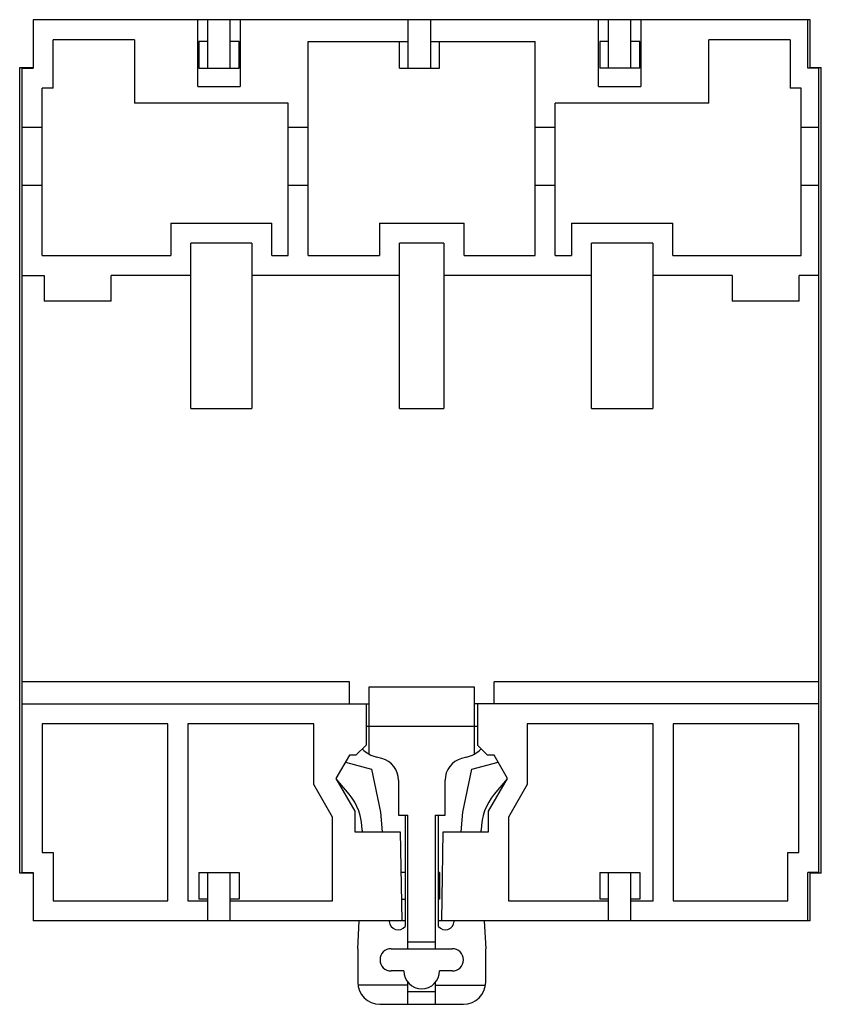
# Model space of a CAD drawing. Header units: millimetres. Extents: x 9.9 to 81.9, y 19.6 to 108.1.
import ezdxf

# ---------------------------------------------------------------- set-up
doc = ezdxf.new("R2010")
doc.units = ezdxf.units.MM
doc.header["$LTSCALE"] = 8.353929
doc.layers.get('0').update_dxf_attribs({"linetype": 'CONTINUOUS'})

msp = doc.modelspace()

# ---------------------------------------------------------------- linework, layer by layer
at = {"color": 7, "linetype": 'CONTINUOUS'}
for p, q in [((11.135, 108.093), (11.135, 103.743)), ((80.945, 108.093), (11.135, 108.093)), ((25.935, 102.093), (25.935, 108.093)), ((26.835, 103.743), (26.835, 108.093)), ((28.835, 103.743), (28.835, 108.093)), ((29.735, 108.093), (29.735, 102.093)), ((44.835, 103.743), (44.835, 108.093)), ((46.835, 108.093), (46.835, 103.743)), ((61.935, 102.093), (61.935, 108.093)), ((62.835, 103.743), (62.835, 108.093)), ((64.835, 103.743), (64.835, 108.093)), ((65.735, 108.093), (65.735, 102.093)), ((80.735, 103.743), (80.735, 108.093)), ((80.945, 103.793), (80.945, 108.093)), ((12.945, 101.943), (12.945, 106.293)), ((20.245, 106.293), (12.945, 106.293)), ((20.245, 106.293), (20.245, 100.593)), ((71.845, 100.593), (71.845, 106.293)), ((79.145, 106.293), (71.845, 106.293)), ((79.145, 106.293), (79.145, 101.943)), ((26.035, 106.143), (26.035, 103.743)), ((26.835, 106.143), (26.035, 106.143)), ((29.635, 106.143), (28.835, 106.143)), ((29.635, 103.743), (29.635, 106.143)), ((35.845, 86.893), (35.845, 106.143)), ((35.845, 106.143), (44.835, 106.143)), ((44.035, 103.743), (44.035, 106.143)), ((46.835, 106.143), (56.245, 106.143)), ((47.635, 103.743), (47.635, 106.143)), ((56.245, 86.893), (56.245, 106.143)), ((62.035, 106.143), (62.035, 103.743)), ((62.835, 106.143), (62.035, 106.143)), ((65.635, 106.143), (64.835, 106.143)), ((65.635, 103.743), (65.635, 106.143)), ((9.935, 31.393), (9.935, 103.793)), ((9.935, 103.793), (11.135, 103.793)), ((10.145, 31.443), (10.145, 103.743)), ((10.145, 103.743), (11.135, 103.743)), ((26.035, 103.743), (29.635, 103.743)), ((44.035, 103.743), (47.635, 103.743)), ((65.635, 103.743), (62.035, 103.743)), ((81.725, 103.743), (80.735, 103.743)), ((80.945, 103.793), (81.935, 103.793)), ((81.725, 31.443), (81.725, 103.743)), ((81.935, 31.393), (81.935, 103.793)), ((11.955, 86.893), (11.955, 101.943)), ((12.945, 101.943), (11.955, 101.943)), ((25.935, 102.093), (29.735, 102.093)), ((61.935, 102.093), (65.735, 102.093)), ((80.135, 101.943), (79.145, 101.943)), ((80.135, 86.893), (80.135, 101.943)), ((34.045, 100.593), (20.245, 100.593)), ((34.045, 86.893), (34.045, 100.593)), ((58.045, 86.893), (58.045, 100.593)), ((71.845, 100.593), (58.045, 100.593)), ((11.955, 98.393), (10.145, 98.393)), ((35.845, 98.393), (34.045, 98.393)), ((58.045, 98.393), (56.245, 98.393)), ((81.725, 98.393), (80.135, 98.393)), ((11.955, 93.193), (10.145, 93.193)), ((35.845, 93.193), (34.045, 93.193)), ((58.045, 93.193), (56.245, 93.193)), ((81.725, 93.193), (80.135, 93.193)), ((23.495, 89.793), (23.495, 86.893)), ((23.495, 89.793), (32.595, 89.793)), ((32.595, 86.893), (32.595, 89.793)), ((42.245, 89.793), (42.245, 86.893)), ((42.245, 89.793), (49.845, 89.793)), ((49.845, 86.893), (49.845, 89.793)), ((59.495, 89.793), (59.495, 86.893)), ((59.495, 89.793), (68.595, 89.793)), ((68.595, 86.893), (68.595, 89.793)), ((25.295, 73.143), (25.295, 87.993)), ((30.795, 87.993), (25.295, 87.993)), ((30.795, 87.993), (30.795, 73.143)), ((44.045, 73.143), (44.045, 87.993)), ((48.045, 87.993), (44.045, 87.993)), ((48.045, 87.993), (48.045, 73.143)), ((61.295, 73.143), (61.295, 87.993)), ((66.795, 87.993), (61.295, 87.993)), ((66.795, 87.993), (66.795, 73.143)), ((11.955, 86.893), (23.495, 86.893)), ((32.595, 86.893), (34.045, 86.893)), ((35.845, 86.893), (42.245, 86.893)), ((49.845, 86.893), (56.245, 86.893)), ((58.045, 86.893), (59.495, 86.893)), ((68.595, 86.893), (80.135, 86.893)), ((10.145, 85.093), (12.145, 85.093)), ((12.145, 85.093), (12.145, 82.793)), ((18.145, 82.793), (18.145, 85.093)), ((25.295, 85.093), (18.145, 85.093)), ((44.045, 85.093), (30.795, 85.093)), ((61.295, 85.093), (48.045, 85.093)), ((73.935, 85.093), (66.795, 85.093)), ((73.935, 85.093), (73.935, 82.793)), ((81.725, 85.093), (79.935, 85.093)), ((79.935, 82.793), (79.935, 85.093)), ((18.145, 82.793), (12.145, 82.793)), ((79.935, 82.793), (73.935, 82.793)), ((25.295, 73.143), (30.795, 73.143)), ((44.045, 73.143), (48.045, 73.143)), ((61.295, 73.143), (66.795, 73.143)), ((39.545, 48.593), (10.145, 48.593)), ((39.545, 46.593), (39.545, 48.593)), ((50.795, 48.093), (41.295, 48.093)), ((41.295, 48.093), (41.295, 42.097)), ((50.795, 42.097), (50.795, 48.093)), ((81.725, 48.593), (52.545, 48.593)), ((52.545, 46.593), (52.545, 48.593)), ((10.145, 46.593), (41.295, 46.593)), ((41.045, 46.593), (41.045, 42.893)), ((81.725, 46.593), (50.795, 46.593)), ((51.045, 46.593), (51.045, 42.893)), ((11.955, 44.793), (11.955, 33.243)), ((23.245, 44.793), (11.955, 44.793)), ((23.245, 28.893), (23.245, 44.793)), ((25.045, 44.793), (25.045, 28.893)), ((36.345, 44.793), (25.045, 44.793)), ((36.345, 39.357), (36.345, 44.793)), ((41.045, 44.593), (51.045, 44.593)), ((66.825, 44.793), (55.525, 44.793)), ((55.525, 44.793), (55.525, 39.357)), ((66.825, 28.893), (66.825, 44.793)), ((79.915, 44.793), (68.625, 44.793)), ((68.625, 44.793), (68.625, 28.893)), ((79.915, 33.243), (79.915, 44.793)), ((41.045, 42.893), (40.124, 41.972)), ((51.967, 41.972), (51.045, 42.893)), ((39.545, 41.972), (38.345, 39.893)), ((40.124, 41.972), (39.545, 41.972)), ((42.463, 41.678), (42.019, 41.797)), ((50.072, 41.797), (49.628, 41.678)), ((52.545, 41.972), (51.967, 41.972)), ((53.745, 39.893), (52.545, 41.972)), ((39.186, 41.349), (41.531, 40.72)), ((41.531, 40.72), (42.349, 36.875)), ((49.742, 36.875), (50.56, 40.72)), ((50.56, 40.72), (52.905, 41.349)), ((38.345, 39.893), (40.045, 36.949)), ((39.526, 38.474), (38.368, 39.854)), ((52.045, 36.949), (53.745, 39.893)), ((53.723, 39.854), (52.565, 38.474)), ((38.045, 36.413), (36.345, 39.357)), ((43.945, 39.746), (43.945, 36.593)), ((48.145, 36.593), (48.145, 39.746)), ((55.525, 39.357), (53.825, 36.413)), ((38.045, 28.893), (38.045, 36.413)), ((40.045, 36.949), (40.045, 35.093)), ((42.349, 36.875), (42.489, 35.093)), ((43.945, 36.593), (44.795, 36.593)), ((44.545, 36.593), (44.545, 26.593)), ((44.795, 24.593), (44.795, 36.593)), ((47.295, 36.593), (48.145, 36.593)), ((47.295, 24.593), (47.295, 36.593)), ((47.545, 26.593), (47.545, 36.593)), ((49.602, 35.093), (49.742, 36.875)), ((52.045, 35.093), (52.045, 36.949)), ((53.825, 36.413), (53.825, 28.893)), ((40.045, 35.093), (44.105, 35.093)), ((40.695, 35.26), (40.695, 35.093)), ((44.105, 35.093), (44.245, 27.093)), ((47.845, 27.093), (47.985, 35.093)), ((47.985, 35.093), (52.045, 35.093)), ((51.395, 35.093), (51.395, 35.26)), ((11.955, 33.243), (12.945, 33.243)), ((12.945, 33.243), (12.945, 28.893)), ((78.925, 33.243), (79.915, 33.243)), ((78.925, 28.893), (78.925, 33.243)), ((11.135, 31.393), (9.935, 31.393)), ((10.145, 31.443), (11.135, 31.443)), ((11.135, 31.443), (11.135, 27.093)), ((26.035, 31.443), (29.635, 31.443)), ((26.035, 31.443), (26.035, 29.043)), ((26.835, 27.093), (26.835, 31.443)), ((28.835, 27.093), (28.835, 31.443)), ((29.635, 31.443), (29.635, 29.043)), ((44.545, 31.443), (44.169, 31.443)), ((47.635, 31.443), (47.545, 31.443)), ((47.635, 31.443), (47.635, 29.043)), ((62.035, 31.443), (65.635, 31.443)), ((62.035, 31.443), (62.035, 29.043)), ((62.835, 27.093), (62.835, 31.443)), ((64.835, 27.093), (64.835, 31.443)), ((65.635, 31.443), (65.635, 29.043)), ((81.725, 31.443), (80.735, 31.443)), ((80.735, 27.093), (80.735, 31.443)), ((81.935, 31.393), (80.945, 31.393)), ((80.945, 27.093), (80.945, 31.393)), ((12.945, 28.893), (23.245, 28.893)), ((25.045, 28.893), (26.835, 28.893)), ((26.835, 29.043), (26.035, 29.043)), ((29.635, 29.043), (28.835, 29.043)), ((28.835, 28.893), (38.045, 28.893)), ((44.211, 29.043), (44.545, 29.043)), ((47.635, 29.043), (47.545, 29.043)), ((53.825, 28.893), (62.835, 28.893)), ((62.835, 29.043), (62.035, 29.043)), ((65.635, 29.043), (64.835, 29.043)), ((64.835, 28.893), (66.825, 28.893)), ((68.625, 28.893), (78.925, 28.893)), ((44.545, 27.093), (11.135, 27.093)), ((40.295, 24.593), (40.426, 27.093)), ((43.118, 27.093), (43.123, 27.03)), ((80.945, 27.093), (47.545, 27.093)), ((48.967, 27.03), (48.972, 27.093)), ((51.664, 27.093), (51.795, 24.593)), ((47.295, 25.193), (44.795, 25.193)), ((40.295, 24.593), (40.295, 21.593)), ((43.302, 24.593), (48.789, 24.593)), ((51.795, 21.593), (51.795, 24.593)), ((44.445, 22.593), (43.302, 22.593)), ((48.789, 22.593), (47.645, 22.593)), ((44.795, 21.325), (40.313, 21.325)), ((44.795, 19.593), (44.795, 21.594)), ((47.295, 19.593), (47.295, 21.594)), ((47.295, 21.325), (51.777, 21.325)), ((47.295, 20.725), (44.795, 20.725)), ((42.295, 19.593), (49.795, 19.593))]:
    msp.add_line(p, q, dxfattribs=at)
for centre, radius, start, end in [((42.795, 44.695), 3, 225.74465, 255), ((49.295, 44.695), 3, 285, 314.25535), ((41.945, 39.746), 2, 0, 75), ((50.145, 39.746), 2, 105, 180), ((35.695, 35.26), 5, 0, 40), ((56.395, 35.26), 5, 140, 180), ((43.921, 27.093), 0.8, 184.5, 321.31781), ((48.17, 27.093), 0.8, 218.68219, 355.5), ((43.302, 23.593), 1, 90, 270), ((48.789, 23.593), 1, 270, 90), ((46.045, 22.593), 1.6, 180, 360), ((42.295, 21.593), 2, 180, 270), ((49.795, 21.593), 2, 270, 360)]:
    msp.add_arc(centre, radius, start, end, dxfattribs=at)

doc.saveas('drawing.dxf')
